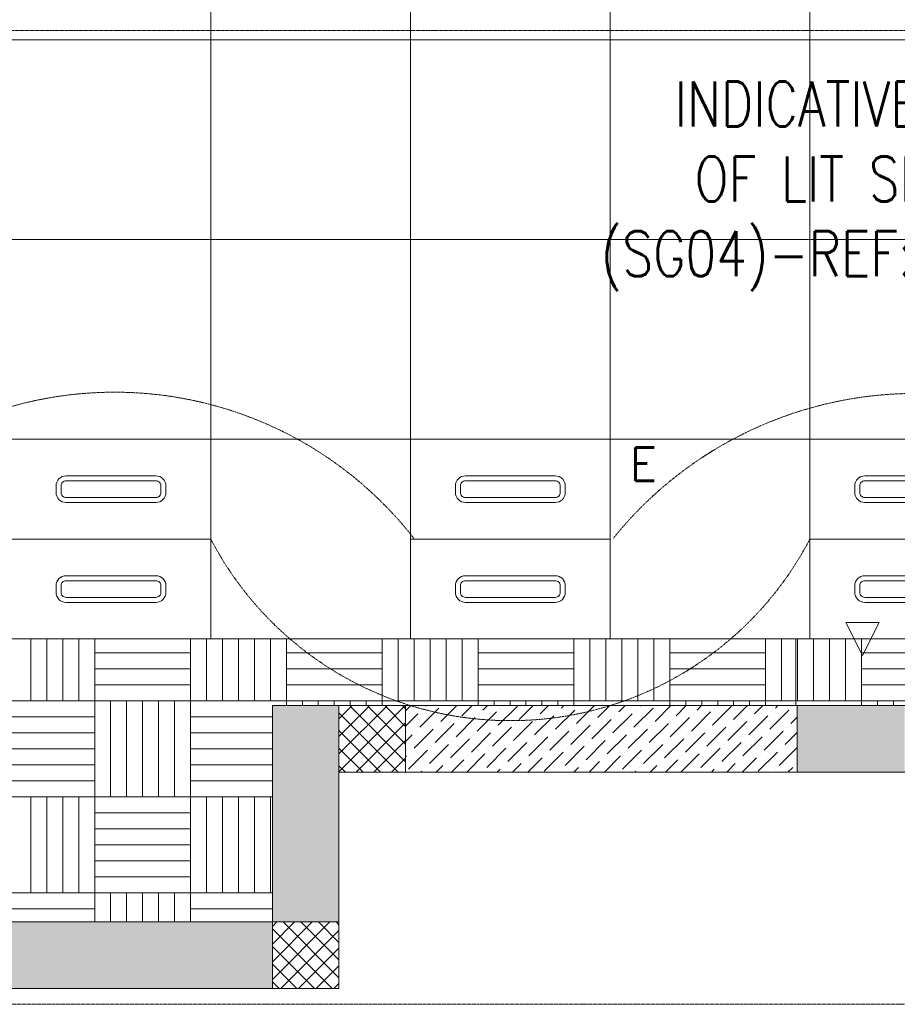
# Model space of a CAD drawing. Header units: millimetres. Extents: x 48523 to 84492, y -23473 to 14877.
# Tile 4 of 69: x 53231 to 55868, y -47 to 2910. Entities that reach past the tile are written whole.
import ezdxf
from ezdxf import colors
from ezdxf.entities.mleader import LeaderData, LeaderLine
from ezdxf.enums import TextEntityAlignment as Align
from ezdxf.math import Vec2, Vec3

# ---------------------------------------------------------------- set-up
doc = ezdxf.new("R2010")
doc.units = ezdxf.units.MM
doc.header["$MEASUREMENT"] = 0
doc.linetypes.add('HIDDENX2', pattern=[0.75, 0.5, -0.25])
doc.layers.get('0').update_dxf_attribs({"lineweight": 5})
for name, color, linetype, lineweight, true_color in [('M-MEP-ELLG-CABLE', 7, 'HIDDENX2', 15, 0x055f91), ('M-MEP-ELLG-LIGHT', 5, 'Continuous', 15, 0x0000ff), ('M-MEP-ELSL-DEVICES', 5, 'Continuous', 15, 0x0000ff), ('RCP XREF$0$A-200MM', 9, 'Continuous', 0, 0x808080), ('RCP XREF$0$A-CEILING-01', 9, 'Continuous', 0, 0x808080), ('RCP XREF$0$A-CEILING-02', 9, 'Continuous', 0, 0x808080), ('RCP XREF$0$A-CEILING-03', 9, 'Continuous', 0, 0x808080), ('RCP XREF$0$A-Wall & Column', 9, 'Continuous', 0, 0x808080), ('RCP XREF$0$ND_26_HATCH', 9, 'Continuous', 0, 0x808080)]:
    doc.layers.add(name, color=color, linetype=linetype, lineweight=lineweight, true_color=true_color)
doc.layers.add('T-Tags', color=7, linetype='Continuous')
doc.styles.add('SSP_Note', font='romans.shx', dxfattribs={"width": 0.8})
doc.styles.get("Standard").update_dxf_attribs({"font": 'romans.shx'})

# ---------------------------------------------------------------- blocks, each defined once
blk = doc.blocks.new('RCP XREF')
at = {"layer": 'RCP XREF$0$ND_26_HATCH', "lineweight": 0, "true_color": 0x808080, "transparency": 33554687}
h = blk.add_hatch(color=8, dxfattribs=at)
h.dxf.hatch_style = 1
h.paths.add_polyline_path([(200, 13280), (0, 13280), (0, 0), (4190, 0), (4190, 650), (4390, 650), (4390, 850), (3990, 850), (3990, 200), (200, 200), (200, 8735.8), (200, 8835.8), (200, 9585.8), (200, 9685.8), (200, 10435.8), (200, 10535.8), (200, 11285.8), (200, 11385.8), (200, 12135.8), (200, 12235.8)])
h.paths.add_polyline_path([(0, 11087.2), (200, 11087.2), (200, 11287.2), (0, 11287.2)], flags=17)
h.paths.add_polyline_path([(0, 8211.4), (200, 8211.4), (200, 8411.4), (0, 8411.4)], flags=17)
h.paths.add_polyline_path([(0, 5830), (200, 5830), (200, 6030), (0, 6030)], flags=17)
h.paths.add_polyline_path([(0, 3420), (200, 3420), (200, 3620), (0, 3620)], flags=17)
h.paths.add_polyline_path([(0, 0), (200, 0), (200, 200), (0, 200)], flags=17)
h.paths.add_polyline_path([(1995, 0.3), (2195, 0.3), (2195, 200.3), (1995, 200.3)], flags=16)
h.paths.add_polyline_path([(3990, 0), (4190, 0), (4190, 200), (3990, 200)], flags=17)
h.paths.add_polyline_path([(4190, 650), (4390, 650), (4390, 850), (4190, 850)], flags=17)
h = blk.add_hatch(color=8, dxfattribs=at)
h.dxf.hatch_style = 1
h.paths.add_polyline_path([(5890, 850), (5566.6, 850), (5566.6, 650), (5566.6, 650), (5890, 650)])
at = {"layer": 'RCP XREF$0$A-200MM', "color": 8, "linetype": 'Continuous', "lineweight": 0, "true_color": 0x808080, "transparency": 33554687}
for p, q in [((4390, 833.9), (4406.1, 850)), ((4433.1, 785), (4490.5, 842.5)), ((4438.8, 836.7), (4438.8, 836.7)), ((4450.3, 848.2), (4452.1, 850)), ((4496.3, 802.3), (4544, 850)), ((4559.5, 819.5), (4590, 850)), ((4605.4, 773.5), (4662.9, 831)), ((4622.7, 836.7), (4635.9, 850)), ((4668.6, 790.8), (4726.1, 848.2)), ((4674.4, 842.5), (4674.4, 842.5)), ((4731.8, 808), (4773.8, 850)), ((4795, 825.2), (4819.8, 850)), ((4841, 779.3), (4898.4, 836.7)), ((4846.7, 831), (4846.7, 831)), ((4858.2, 842.5), (4865.8, 850)), ((4904.2, 796.5), (4957.7, 850)), ((4909.9, 848.2), (4909.9, 848.2)), ((4967.4, 813.7), (5003.6, 850)), ((5030.6, 831), (5049.6, 850)), ((5076.5, 785), (5134, 842.5)), ((5082.3, 836.7), (5082.3, 836.7)), ((5093.8, 848.2), (5095.6, 850)), ((5139.7, 802.3), (5187.5, 850)), ((5202.9, 819.5), (5233.4, 850)), ((5248.9, 773.5), (5306.4, 831)), ((5266.1, 836.7), (5279.4, 850)), ((5312.1, 790.8), (5369.6, 848.2)), ((5317.8, 842.5), (5317.8, 842.5)), ((5375.3, 808), (5417.3, 850)), ((5438.5, 825.2), (5463.3, 850)), ((5484.5, 779.3), (5541.9, 836.7)), ((5490.2, 831), (5490.2, 831)), ((5501.7, 842.5), (5509.2, 850)), ((5553.4, 848.2), (5553.4, 848.2)), ((4390, 787.9), (4427.3, 825.2)), ((4542.2, 756.3), (4599.7, 813.7)), ((4548, 808), (4548, 808)), ((4611.2, 825.2), (4611.2, 825.2)), ((4714.6, 744.8), (4772, 802.3)), ((4777.8, 762), (4835.2, 819.5)), ((4783.5, 813.7), (4783.5, 813.7)), ((4950.2, 750.5), (5007.6, 808)), ((4955.9, 802.3), (4955.9, 802.3)), ((5013.3, 767.8), (5070.8, 825.2)), ((5019.1, 819.5), (5019.1, 819.5)), ((5185.7, 756.3), (5243.2, 813.7)), ((5191.5, 808), (5191.5, 808)), ((5254.6, 825.2), (5254.6, 825.2)), ((5358.1, 744.8), (5415.5, 802.3)), ((5421.3, 762), (5478.7, 819.5)), ((5427, 813.7), (5427, 813.7)), ((5547.7, 796.5), (5566.6, 815.5)), ((4415.8, 721.8), (4473.3, 779.3)), ((4421.6, 773.5), (4421.6, 773.5)), ((4479, 739.1), (4536.5, 796.5)), ((4484.8, 790.8), (4484.8, 790.8)), ((4651.4, 727.6), (4708.9, 785)), ((4657.1, 779.3), (4657.1, 779.3)), ((4720.3, 796.5), (4720.3, 796.5)), ((4823.8, 716.1), (4881.2, 773.5)), ((4887, 733.3), (4944.4, 790.8)), ((4892.7, 785), (4892.7, 785)), ((5059.3, 721.8), (5116.8, 779.3)), ((5065.1, 773.5), (5065.1, 773.5)), ((5122.5, 739.1), (5180, 796.5)), ((5128.3, 790.8), (5128.3, 790.8)), ((5294.9, 727.6), (5352.3, 785)), ((5300.6, 779.3), (5300.6, 779.3)), ((5363.8, 796.5), (5363.8, 796.5)), ((5467.2, 716.1), (5524.7, 773.5)), ((5530.4, 733.3), (5566.6, 769.5)), ((5536.2, 785), (5536.2, 785)), ((4390, 741.9), (4410.1, 762)), ((4525, 693.1), (4582.5, 750.5)), ((4530.7, 744.8), (4530.7, 744.8)), ((4588.2, 710.3), (4645.7, 767.8)), ((4593.9, 762), (4593.9, 762)), ((4760.6, 698.8), (4818, 756.3)), ((4766.3, 750.5), (4766.3, 750.5)), ((4829.5, 767.8), (4829.5, 767.8)), ((4932.9, 687.4), (4990.4, 744.8)), ((4996.1, 704.6), (5053.6, 762)), ((5001.9, 756.3), (5001.9, 756.3)), ((5168.5, 693.1), (5225.9, 750.5)), ((5174.2, 744.8), (5174.2, 744.8)), ((5231.7, 710.3), (5289.1, 767.8)), ((5237.4, 762), (5237.4, 762)), ((5404, 698.8), (5461.5, 756.3)), ((5409.8, 750.5), (5409.8, 750.5)), ((5473, 767.8), (5473, 767.8)), ((4398.6, 658.6), (4456.1, 716.1)), ((4404.4, 710.3), (4404.4, 710.3)), ((4461.8, 675.9), (4519.3, 733.3)), ((4467.6, 727.6), (4467.6, 727.6)), ((4634.2, 664.4), (4691.6, 721.8)), ((4639.9, 716.1), (4639.9, 716.1)), ((4697.4, 681.6), (4754.8, 739.1)), ((4703.1, 733.3), (4703.1, 733.3)), ((4806.5, 652.9), (4864, 710.3)), ((4869.7, 670.1), (4927.2, 727.6)), ((4875.5, 721.8), (4875.5, 721.8)), ((4938.7, 739.1), (4938.7, 739.1)), ((5042.1, 658.6), (5099.5, 716.1)), ((5047.8, 710.3), (5047.8, 710.3)), ((5105.3, 675.9), (5162.7, 733.3)), ((5111, 727.6), (5111, 727.6)), ((5277.6, 664.4), (5335.1, 721.8)), ((5283.4, 716.1), (5283.4, 716.1)), ((5340.8, 681.6), (5398.3, 739.1)), ((5346.6, 733.3), (5346.6, 733.3)), ((5450, 652.9), (5507.4, 710.3)), ((5513.2, 670.1), (5566.6, 723.6)), ((5518.9, 721.8), (5518.9, 721.8)), ((4390, 696), (4392.9, 698.8)), ((4513.5, 681.6), (4513.5, 681.6)), ((4527.9, 650), (4565.2, 687.4)), ((4573.8, 650), (4628.4, 704.6)), ((4576.7, 698.8), (4576.7, 698.8)), ((4749.1, 687.4), (4749.1, 687.4)), ((4757.7, 650), (4800.8, 693.1)), ((4812.3, 704.6), (4812.3, 704.6)), ((4941.5, 650), (4973.1, 681.6)), ((4984.6, 693.1), (4984.6, 693.1)), ((4987.5, 650), (5036.3, 698.8)), ((5157, 681.6), (5157, 681.6)), ((5171.3, 650), (5208.7, 687.4)), ((5217.3, 650), (5271.9, 704.6)), ((5220.2, 698.8), (5220.2, 698.8)), ((5392.5, 687.4), (5392.5, 687.4)), ((5401.1, 650), (5444.2, 693.1)), ((5455.7, 704.6), (5455.7, 704.6)), ((4435.9, 650), (4438.8, 652.9)), ((4450.3, 664.4), (4450.3, 664.4)), ((4481.9, 650), (4502, 670.1)), ((4622.7, 652.9), (4622.7, 652.9)), ((4665.8, 650), (4674.4, 658.6)), ((4685.9, 670.1), (4685.9, 670.1)), ((4711.7, 650), (4737.6, 675.9)), ((4858.2, 658.6), (4858.2, 658.6)), ((4895.6, 650), (4909.9, 664.4)), ((4921.4, 675.9), (4921.4, 675.9)), ((5079.4, 650), (5082.3, 652.9)), ((5093.8, 664.4), (5093.8, 664.4)), ((5125.4, 650), (5145.5, 670.1)), ((5266.1, 652.9), (5266.1, 652.9)), ((5309.2, 650), (5317.8, 658.6)), ((5329.3, 670.1), (5329.3, 670.1)), ((5355.2, 650), (5381, 675.9)), ((5501.7, 658.6), (5501.7, 658.6)), ((5539, 650), (5553.4, 664.4)), ((5564.9, 675.9), (5564.9, 675.9))]:
    blk.add_line(p, q, dxfattribs=at)
at = {"layer": 'RCP XREF$0$A-CEILING-01', "color": 8, "lineweight": 0, "true_color": 0x808080}
for p, q in [((9805, 1050), (200, 1050)), ((9805, 1050), (200, 1050)), ((3990, 200), (3990, 850)), ((3990, 850), (7990, 850)), ((200, 200), (3990, 200))]:
    blk.add_line(p, q, dxfattribs=at)
at = {"layer": 'RCP XREF$0$A-CEILING-02', "color": 8, "linetype": 'Continuous', "lineweight": 0, "true_color": 0x808080}
for p, q in [((4405, 1050), (4405, 3620)), ((5005, 1050), (5005, 3620)), ((5605, 1050), (5605, 3620)), ((3805, 1050), (3805, 2970)), ((200, 2850), (9805, 2850)), ((200, 2250), (9805, 2250)), ((200, 1650), (9805, 1650))]:
    blk.add_line(p, q, dxfattribs=at)
at = {"layer": 'RCP XREF$0$A-CEILING-03', "color": 8, "linetype": 'Continuous', "lineweight": 0, "true_color": 0x808080}
for p, q in [((3264, 864), (3264, 1050)), ((3312, 864), (3312, 1050)), ((3360, 864), (3360, 1050)), ((3408, 864), (3408, 1050)), ((3456, 864), (3456, 1050)), ((3744, 864), (3744, 1050)), ((3792, 864), (3792, 1050)), ((3840, 864), (3840, 1050)), ((3888, 864), (3888, 1050)), ((3936, 864), (3936, 1050)), ((3984, 864), (3984, 1050)), ((4032, 864), (4032, 1050)), ((4320, 864), (4320, 1050)), ((4368, 864), (4368, 1050)), ((4416, 864), (4416, 1050)), ((4464, 864), (4464, 1050)), ((4512, 864), (4512, 1050)), ((4560, 864), (4560, 1050)), ((4608, 864), (4608, 1050)), ((4896, 864), (4896, 1050)), ((4944, 864), (4944, 1050)), ((4992, 864), (4992, 1050)), ((5040, 864), (5040, 1050)), ((5088, 864), (5088, 1050)), ((5136, 864), (5136, 1050)), ((5184, 864), (5184, 1050)), ((5472, 864), (5472, 1050)), ((5520, 864), (5520, 1050)), ((5568, 864), (5568, 1050)), ((5616, 864), (5616, 1050)), ((5664, 864), (5664, 1050)), ((5712, 864), (5712, 1050)), ((5760, 864), (5760, 1050)), ((3456, 1008), (3744, 1008)), ((4032, 1008), (4320, 1008)), ((4608, 1008), (4896, 1008)), ((5184, 1008), (5472, 1008)), ((5760, 1008), (6048, 1008)), ((3456, 960), (3744, 960)), ((4032, 960), (4320, 960)), ((4608, 960), (4896, 960)), ((5184, 960), (5472, 960)), ((5760, 960), (6048, 960)), ((3456, 912), (3744, 912)), ((4032, 912), (4320, 912)), ((4608, 912), (4896, 912)), ((5184, 912), (5472, 912)), ((5760, 912), (6048, 912)), ((3168, 864), (3456, 864)), ((3456, 576), (3456, 864)), ((3456, 864), (3744, 864)), ((3504, 576), (3504, 864)), ((3552, 576), (3552, 864)), ((3600, 576), (3600, 864)), ((3648, 576), (3648, 864)), ((3696, 576), (3696, 864)), ((3744, 576), (3744, 864)), ((3744, 864), (4032, 864)), ((4032, 850), (4032, 864)), ((4032, 864), (4320, 864)), ((4080, 850), (4080, 864)), ((4128, 850), (4128, 864)), ((4176, 850), (4176, 864)), ((4224, 850), (4224, 864)), ((4272, 850), (4272, 864)), ((4320, 850), (4320, 864)), ((4320, 864), (4608, 864)), ((4608, 850), (4608, 864)), ((4608, 864), (4896, 864)), ((4656, 850), (4656, 864)), ((4704, 850), (4704, 864)), ((4752, 850), (4752, 864)), ((4800, 850), (4800, 864)), ((4848, 850), (4848, 864)), ((4896, 850), (4896, 864)), ((4896, 864), (5184, 864)), ((5184, 850), (5184, 864)), ((5184, 864), (5472, 864)), ((5232, 850), (5232, 864)), ((5280, 850), (5280, 864)), ((5328, 850), (5328, 864)), ((5376, 850), (5376, 864)), ((5424, 850), (5424, 864)), ((5472, 850), (5472, 864)), ((5472, 864), (5760, 864)), ((5760, 850), (5760, 864)), ((5760, 864), (6048, 864)), ((5808, 850), (5808, 864)), ((5856, 850), (5856, 864)), ((3168, 816), (3456, 816)), ((3744, 816), (3990, 816)), ((3168, 768), (3456, 768)), ((3744, 768), (3990, 768)), ((3168, 720), (3456, 720)), ((3744, 720), (3990, 720)), ((3168, 672), (3456, 672)), ((3744, 672), (3990, 672)), ((3168, 624), (3456, 624)), ((3744, 624), (3990, 624)), ((3168, 576), (3456, 576)), ((3264, 288), (3264, 576)), ((3312, 288), (3312, 576)), ((3360, 288), (3360, 576)), ((3408, 288), (3408, 576)), ((3456, 288), (3456, 576)), ((3456, 576), (3744, 576)), ((3744, 288), (3744, 576)), ((3744, 576), (3990, 576)), ((3792, 288), (3792, 576)), ((3840, 288), (3840, 576)), ((3888, 288), (3888, 576)), ((3936, 288), (3936, 576)), ((3984, 288), (3984, 576)), ((3456, 528), (3744, 528)), ((3456, 480), (3744, 480)), ((3456, 432), (3744, 432)), ((3456, 384), (3744, 384)), ((3456, 336), (3744, 336)), ((3168, 288), (3456, 288)), ((3456, 200), (3456, 288)), ((3456, 288), (3744, 288)), ((3504, 200), (3504, 288)), ((3552, 200), (3552, 288)), ((3600, 200), (3600, 288)), ((3648, 200), (3648, 288)), ((3696, 200), (3696, 288)), ((3744, 200), (3744, 288)), ((3744, 288), (3990, 288)), ((3168, 240), (3456, 240)), ((3744, 240), (3990, 240))]:
    blk.add_line(p, q, dxfattribs=at)
at = {"layer": 'RCP XREF$0$A-Wall & Column', "color": 8, "lineweight": 0, "true_color": 0x808080}
for p, q in [((3990, 850), (3990, 200)), ((3990, 850), (4390, 850)), ((4390, 850), (4190, 850)), ((4190, 850), (4190, 650)), ((4390, 850), (4390, 650)), ((4390, 650), (4390, 850)), ((4390, 850), (5566.6, 850)), ((5566.6, 850), (6090, 850)), ((4190, 650), (4190, 0)), ((4190, 650), (4390, 650)), ((4190, 650), (4390, 650)), ((4190, 0), (4190, 650)), ((4190, 650), (4390, 650)), ((4390, 650), (5566.6, 650)), ((5566.6, 650), (6090, 650)), ((200, 200), (3990, 200)), ((4190, 200), (3990, 200)), ((3990, 200), (3990, 0)), ((4190, 0), (4190, 200)), ((0, 0), (4190, 0)), ((3990, 0), (4190, 0))]:
    blk.add_line(p, q, dxfattribs=at)
at = {"layer": 'RCP XREF$0$ND_26_HATCH', "color": 8, "linetype": 'Continuous', "lineweight": 0, "true_color": 0x808080}
for p, q in [((4190, 651.5), (4388.5, 850)), ((4190, 810.6), (4227.4, 848)), ((4190, 757.6), (4280.4, 848)), ((4190, 704.6), (4333.4, 848)), ((4368.3, 650), (4190, 828.3)), ((4390, 681.4), (4223.4, 848)), ((4390, 734.4), (4276.4, 848)), ((4390, 787.4), (4329.4, 848)), ((4390, 840.5), (4380.5, 850)), ((4241.5, 650), (4390, 798.5)), ((4315.3, 650), (4190, 775.3)), ((4294.5, 650), (4390, 745.5)), ((4262.3, 650), (4190, 722.3)), ((4347.6, 650), (4390, 692.4)), ((4209.2, 650), (4190, 669.2)), ((3990, 186.4), (4003.6, 200)), ((3990, 133.3), (4056.7, 200)), ((3990, 80.3), (4109.7, 200)), ((3990, 27.3), (4162.7, 200)), ((4169.8, 0), (3990, 179.8)), ((4190, 32.8), (4022.8, 200)), ((4190, 85.9), (4075.9, 200)), ((4190, 138.9), (4128.9, 200)), ((4190, 191.9), (4181.9, 200)), ((4015.8, 0), (4190, 174.2)), ((4116.8, 0), (3990, 126.8)), ((4068.8, 0), (4190, 121.2)), ((4063.7, 0), (3990, 73.7)), ((4121.8, 0), (4190, 68.2)), ((4010.7, 0), (3990, 20.7)), ((4174.9, 0), (4190, 15.1))]:
    blk.add_line(p, q, dxfattribs=at)
at = {"layer": 'RCP XREF$0$ND_26_HATCH', "color": 8, "lineweight": 0, "true_color": 0x808080}
blk.add_line((5566.6, 650), (5566.6, 850), dxfattribs=at)
blk = doc.blocks.new('LIGHT-600X600MM')
at = {"color": 0}
blk.add_line((300, 0), (-300, 0), dxfattribs=at)
blk.add_lwpolyline([(-300, 300), (-300, -300), (300, -300), (300, 300)], close=True, dxfattribs=at)
for points in [[(-165, 160), (-165, 140, 0.414214), (-135, 110), (135, 110, 0.414214), (165, 140), (165, 160, 0.414214), (135, 190), (-135, 190, 0.414214)], [(-150, 160), (-150, 140, 0.414214), (-135, 125), (135, 125, 0.414214), (150, 140), (150, 160, 0.414214), (135, 175), (-135, 175, 0.414214)], [(-165, -160), (-165, -140, -0.414214), (-135, -110), (135, -110, -0.414214), (165, -140), (165, -160, -0.414214), (135, -190), (-135, -190, -0.414214)], [(-150, -160), (-150, -140, -0.414214), (-135, -125), (135, -125, -0.414214), (150, -140), (150, -160, -0.414214), (135, -175), (-135, -175, -0.414214)]]:
    blk.add_lwpolyline(points, format="xyb", close=True, dxfattribs=at)
blk.add_attdef('E', text='', height=100).set_placement((400, 250), align=Align.MIDDLE_CENTER)
blk = doc.blocks.new('LCSB')
at = {"color": 0}
blk.add_lwpolyline([(-50, 250), (50, 250), (0, 150), (0, 150)], close=True, dxfattribs=at)
blk.add_lwpolyline([(25, 200), (200, 200), (200, 0), (-200, 0), (-200, 200), (-25, 200)], dxfattribs=at)
blk = doc.blocks.new('_DotSmall')
at = {"color": 0, "linetype": 'ByBlock', "const_width": 0.5}
blk.add_lwpolyline([(-0.0625, 0, 1), (0.0625, 0, 1)], format="xyb", close=True, dxfattribs=at)

msp = doc.modelspace()

# ---------------------------------------------------------------- linework, layer by layer
at = {"layer": 'M-MEP-ELLG-CABLE', "color": 5, "ltscale": 5, "true_color": 0x0000ff}
msp.add_lwpolyline([(65988.3, 2170), (65944, 2125.6, 0.198912), (65917.6, 2062), (65917.6, 42.8, -0.414214), (65827.6, -47.2), (56884.2, -47.2, -0.414214), (56794.2, 42.8), (56794.2, 742, 0.198912), (56767.8, 805.6), (56723.5, 850), (56679.1, 805.6, 0.198912), (56652.8, 742), (56652.8, 42.8, -0.414214), (56562.8, -47.2), (50609.6, -47.2, -0.414214), (50519.6, 42.8), (50519.6, 2877.7), (60222.8, 2877.7, 0.414214), (60312.8, 2967.7), (60312.8, 3799.3, -0.414214), (60402.8, 3889.3), (63001.8, 3889.3, -0.198912), (63065.4, 3863), (63109.8, 3818.6)], format="xyb", dxfattribs=at)
for centre, radius, start, end in [((53515.7, 650.4), 1140.8, 37.9535, 142.1948), ((55923.3, 620.5), 1167, 38.8195, 141.1805)]:
    msp.add_arc(centre, radius, start, end, dxfattribs=at)
at = {"layer": 'M-MEP-ELLG-CABLE', "color": 1, "ltscale": 5, "true_color": 0xff0000}
msp.add_arc((54705, 1820), 1015.3, 207.5745, 332.4255, dxfattribs=at)

# ---------------------------------------------------------------- block references
msp.add_blockref('RCP XREF', (50000, 0))
at = {"layer": 'M-MEP-ELLG-LIGHT', "color": 1, "true_color": 0xff0000}
for p in [(53505, 1350), (55905, 1350)]:
    msp.add_blockref('LIGHT-600X600MM', p, dxfattribs=at)
at = {"layer": 'M-MEP-ELLG-LIGHT'}
ref = msp.add_blockref('LIGHT-600X600MM', (54705, 1350), dxfattribs=at)
ref.add_attrib('E', 'E', dxfattribs={"layer": '0', "color": 0, "height": 100}).set_placement((55105, 1575), align=Align.MIDDLE_CENTER)
at = {"layer": 'M-MEP-ELSL-DEVICES', "color": 6, "true_color": 0xff00ff}
msp.add_blockref('LCSB', (55762.9, 850), dxfattribs=at)

# ---------------------------------------------------------------- leaders
at = {"layer": 'T-Tags'}
ml = msp.add_multileader_mtext('Standard', dxfattribs=at)
ml.set_content('INDICATIVE LOCATION \\POF LIT SIGNAGE-04 \\P(SG04)-REF:04DE-434   ', color=256, style='SSP_Note')
ml.set_leader_properties()
ml.set_arrow_properties(name='DOTSMALL')
ml.build(insert=Vec2(0, 0))
ml.multileader.update_dxf_attribs({"dogleg_length": 1.76, "arrow_head_size": 337.5, "scale": 1.5})
ctx = ml.context
ctx.base_point, ctx.scale, ctx.char_height, ctx.arrow_head_size, ctx.landing_gap_size, ctx.plane_origin = Vec3(54817.6, 2634.5), 1.5, 135, 337.5, 0, Vec3(49511, 2204.8)
ctx.text_align_type = 2
notes = []
notes.append((ctx, [(1, (1, 1, 0), (57223.4, 2634.5), (-1, 0), 539, [(0, [(57408.3, 3352)], 0, [])])]))
ctx.mtext.insert, ctx.mtext.width, ctx.mtext.defined_height, ctx.mtext.alignment, ctx.mtext.flow_direction = Vec3(56684.4, 2724.5), 2626.202, 892.1, 3, 5
for ctx, leaders in notes:
    for number, flags, end, landing, length, lines in leaders:
        leader = LeaderData()
        leader.index, (leader.has_last_leader_line, leader.has_dogleg_vector, leader.attachment_direction) = number, flags
        leader.last_leader_point, leader.dogleg_vector, leader.dogleg_length = Vec3(end), Vec3(landing), length
        for number, points, colour, breaks in lines:
            line = LeaderLine()
            line.index, line.vertices, line.color, line.breaks = number, Vec3.list(points), colors.encode_raw_color(colour), breaks
            leader.lines.append(line)
        ctx.leaders.append(leader)

doc.saveas('drawing.dxf')
